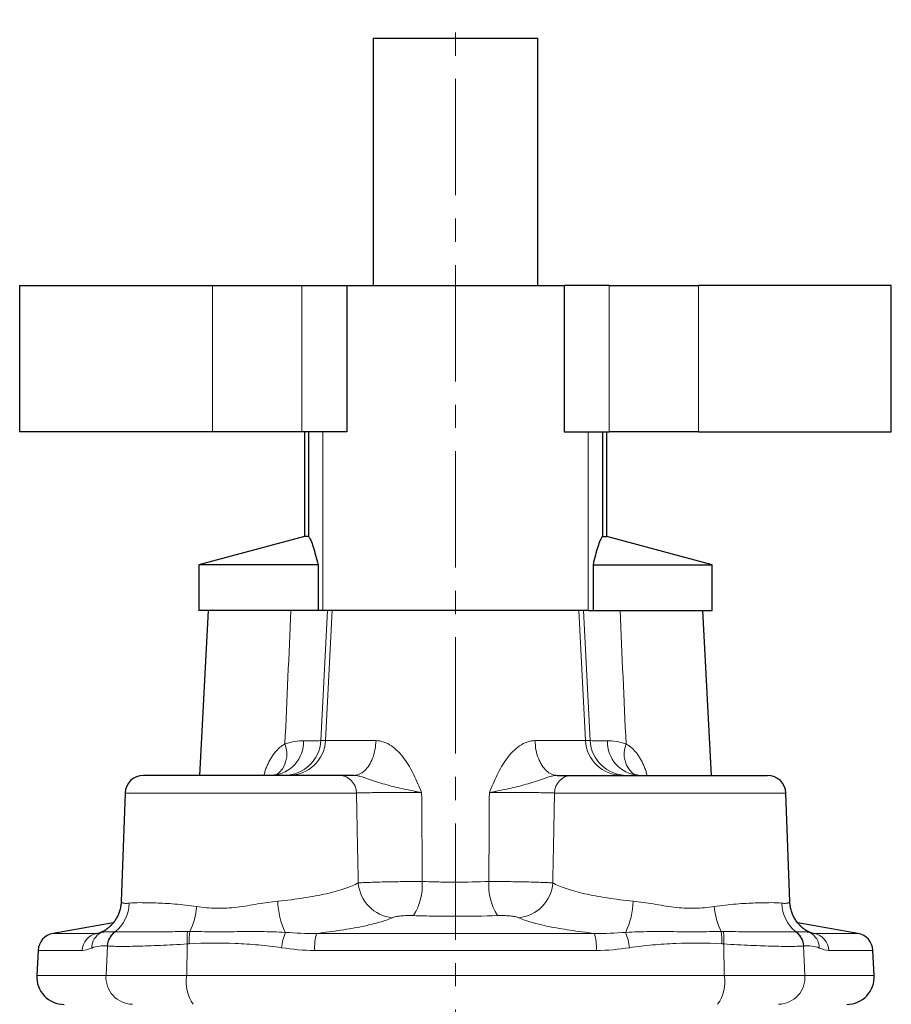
# Model space of a CAD drawing. Header units: millimetres. Extents: x -228 to 529, y -238 to 312.
# Tile 5 of 5: x 405 to 501, y 201 to 308. Entities that reach past the tile are written whole.
import ezdxf

# ---------------------------------------------------------------- set-up
doc = ezdxf.new("R2010")
doc.units = ezdxf.units.MM
doc.linetypes.add('CENTERX2', pattern=[20.32, 12.7, -2.54, 2.54, -2.54])
doc.layers.add('FORMAT', color=7, linetype='Continuous')

msp = doc.modelspace()

# ---------------------------------------------------------------- linework, layer by layer
at = {"color": 7, "linetype": 'Continuous', "lineweight": 25}
for p, q in [((444.06, 306.34), (444.06, 279.34)), ((444.06, 306.34), (462.06, 306.34)), ((462.06, 279.34), (462.06, 306.34)), ((405.49, 279.34), (405.49, 263.34)), ((405.49, 279.34), (426.53, 279.34)), ((426.53, 279.34), (436.28, 279.34)), ((436.28, 279.34), (441.19, 279.34)), ((441.19, 279.34), (441.19, 263.34)), ((441.19, 279.34), (464.92, 279.34)), ((464.92, 279.34), (464.92, 263.34)), ((469.83, 279.34), (464.92, 279.34)), ((469.83, 279.34), (479.58, 279.34)), ((500.62, 279.34), (479.58, 279.34)), ((500.62, 263.34), (500.62, 279.34)), ((426.53, 263.34), (405.49, 263.34)), ((436.28, 263.34), (426.53, 263.34)), ((441.19, 263.34), (436.28, 263.34)), ((436.56, 263.34), (436.56, 251.92)), ((437.01, 263.34), (437.01, 251.92)), ((464.92, 263.34), (469.83, 263.34)), ((469.1, 263.34), (469.1, 251.92)), ((469.56, 251.92), (469.56, 263.34)), ((479.58, 263.34), (469.83, 263.34)), ((479.58, 263.34), (500.62, 263.34)), ((436.56, 251.92), (425.06, 248.84)), ((437.01, 251.92), (436.56, 251.92)), ((469.1, 251.92), (469.56, 251.92)), ((481.06, 248.84), (469.56, 251.92)), ((425.06, 248.84), (425.06, 243.84)), ((438.05, 248.84), (425.06, 248.84)), ((438.05, 248.84), (438.05, 243.84)), ((468.07, 248.84), (468.07, 243.84)), ((468.07, 248.84), (481.06, 248.84)), ((481.06, 243.84), (481.06, 248.84)), ((437.66, 243.84), (425.06, 243.84)), ((426.06, 243.84), (425.11, 225.84)), ((438.58, 243.84), (438.08, 243.84)), ((467.54, 243.84), (438.58, 243.84)), ((467.54, 243.84), (468.04, 243.84)), ((468.45, 243.84), (481.06, 243.84)), ((481, 225.84), (480.06, 243.84)), ((440.38, 225.84), (418.99, 225.84)), ((465.73, 225.84), (487.12, 225.84)), ((416.99, 223.91), (416.58, 212.07)), ((489.54, 212.07), (489.12, 223.91)), ((415.71, 209.75), (409.15, 208.59)), ((415.66, 209.67), (415.64, 209.66)), ((496.96, 208.59), (490.4, 209.75)), ((490.45, 209.68), (490.47, 209.66)), ((407.5, 206.72), (407.35, 204)), ((498.76, 204), (498.61, 206.72))]:
    msp.add_line(p, q, dxfattribs=at)
at = {"color": 8, "linetype": 'Continuous', "lineweight": 18}
for p, q in [((426.53, 263.34), (426.53, 279.34)), ((436.28, 279.34), (436.28, 263.34)), ((469.83, 263.34), (469.83, 279.34)), ((479.58, 279.34), (479.58, 263.34)), ((438.58, 263.34), (438.58, 243.84)), ((467.54, 263.34), (467.54, 243.84)), ((438.87, 229.63), (439.61, 243.84)), ((467.25, 229.63), (466.5, 243.84)), ((438.87, 229.63), (438.36, 229.63)), ((444.38, 229.63), (438.87, 229.63)), ((461.73, 229.63), (467.25, 229.63)), ((467.25, 229.63), (467.75, 229.63)), ((416.99, 223.91), (442.25, 223.91)), ((489.12, 223.91), (463.87, 223.91)), ((413.92, 208.59), (409.15, 208.59)), ((437.89, 208.59), (468.22, 208.59)), ((492.19, 208.59), (496.96, 208.59)), ((407.5, 206.72), (412.31, 206.72)), ((414.92, 204), (415.08, 207.21)), ((423.73, 204), (423.78, 207.43)), ((468.43, 206.72), (437.69, 206.72)), ((482.38, 204), (482.33, 207.43)), ((491.19, 204), (491.03, 207.21)), ((498.61, 206.72), (493.8, 206.72)), ((414.92, 204), (407.35, 204)), ((423.73, 204), (414.92, 204)), ((423.73, 204), (482.38, 204)), ((482.38, 204), (491.19, 204)), ((491.19, 204), (498.76, 204))]:
    msp.add_line(p, q, dxfattribs=at)
at = {"color": 8, "linetype": 'Continuous', "lineweight": 18, "flags": 128}
for points in [[(438.36, 229.63), (438.5, 232.47), (439.07, 243.84)], [(467.75, 229.63), (467.61, 232.47), (467.04, 243.84)], [(441.95, 225.84), (442.1, 225.85), (442.25, 225.87), (442.41, 225.91), (442.56, 225.97), (442.7, 226.04), (442.85, 226.13), (442.99, 226.23), (443.13, 226.34), (443.26, 226.47), (443.39, 226.62), (443.51, 226.77), (443.62, 226.94), (443.73, 227.12), (443.83, 227.31), (443.93, 227.51), (444.01, 227.72), (444.09, 227.94), (444.16, 228.17), (444.22, 228.4), (444.27, 228.64), (444.31, 228.88), (444.34, 229.13), (444.37, 229.38), (444.38, 229.63)], [(464.17, 225.84), (464.01, 225.85), (463.86, 225.87), (463.71, 225.91), (463.56, 225.97), (463.41, 226.04), (463.26, 226.13), (463.12, 226.23), (462.99, 226.34), (462.85, 226.47), (462.73, 226.62), (462.6, 226.77), (462.49, 226.94), (462.38, 227.12), (462.28, 227.31), (462.19, 227.51), (462.1, 227.72), (462.02, 227.94), (461.95, 228.17), (461.89, 228.4), (461.84, 228.64), (461.8, 228.88), (461.77, 229.13), (461.75, 229.38), (461.73, 229.63)]]:
    msp.add_lwpolyline(points, dxfattribs=at)
at = {"color": 8, "linetype": 'Continuous', "lineweight": 18}
for centre, radius, start, end in [((432.79, 229.51), 3.68, 275.0965, 1.7496), ((431.78, 228.18), 2.88, 306.6601, 22.2387), ((434.37, 229.83), 3.99, 270.1018, 357.1164), ((434.88, 229.83), 3.99, 270.1018, 357.1164), ((471.23, 229.83), 3.99, 182.8836, 269.8982), ((471.74, 229.83), 3.99, 182.8836, 269.8982), ((473.32, 229.51), 3.68, 178.2504, 264.9035), ((474.34, 228.18), 2.88, 157.7642, 233.3194), ((440.32, 223.91), 1.93, 359.945, 88.0727), ((465.8, 223.91), 1.93, 91.9273, 180.055), ((446.57, 214.42), 4.14, 184.4163, 264.5994), ((443.17, 213.85), 6.26, 328.0459, 3.7929), ((462.94, 213.85), 6.26, 176.2071, 211.9541), ((459.55, 214.42), 4.14, 275.4006, 355.5837), ((413.41, 211.93), 4.03, 307.7419, 359.3151), ((442.46, 212.43), 8.81, 182.0761, 205.0682), ((463.65, 212.43), 8.81, 334.9318, 357.9239), ((492.7, 211.93), 4.03, 180.6849, 232.2581), ((416.61, 212.3), 8.24, 334.7311, 354.5335), ((489.5, 212.3), 8.24, 185.4665, 205.2689), ((412.61, 212.24), 3.98, 296.5877, 319.6506), ((493.51, 212.24), 3.98, 220.3176, 243.4123), ((414.29, 206.64), 1.98, 100.8464, 177.684), ((415.28, 206.97), 1.93, 117.5902, 179.1897), ((417.09, 207.11), 2.04, 126.3732, 177.0244), ((417.12, 207.1), 2.04, 126.1988, 176.9077), ((429.88, 207.89), 6.12, 171.6549, 184.2972), ((430.22, 207.8), 6.24, 170.9533, 183.2251), ((440.78, 206.19), 6.77, 158.2985, 172.9323), ((443.54, 207.03), 5.86, 164.5348, 182.9546), ((462.57, 207.03), 5.86, 357.0454, 15.4652), ((465.33, 206.19), 6.77, 7.0677, 21.7015), ((475.89, 207.8), 6.24, 356.7749, 9.0467), ((476.23, 207.89), 6.12, 355.7028, 8.3451), ((488.99, 207.1), 2.04, 3.0923, 53.8012), ((489.03, 207.11), 2.04, 2.9756, 53.6268), ((490.83, 206.97), 1.93, 0.8103, 62.4098), ((491.82, 206.64), 1.98, 2.316, 79.1536), ((417.86, 203.79), 2.95, 175.8938, 268.6683), ((427.65, 203.22), 3.99, 168.7299, 216.525), ((478.46, 203.22), 3.99, 323.475, 11.2701), ((488.25, 203.79), 2.95, 271.3317, 4.1062)]:
    msp.add_arc(centre, radius, start, end, dxfattribs=at)
at = {"color": 7, "linetype": 'Continuous', "lineweight": 25}
for centre, radius, start, end in [((418.99, 223.84), 2, 90, 178), ((487.12, 223.84), 2, 2, 90), ((409.49, 206.62), 2, 100, 177), ((496.62, 206.62), 2, 3, 80), ((410.35, 203.84), 3, 177, 270), ((495.76, 203.84), 3, 270, 3)]:
    msp.add_arc(centre, radius, start, end, dxfattribs=at)
for points, knots in [([(437.01, 251.92), (437.05, 251.88), (437.09, 251.83), (437.18, 251.68), (437.23, 251.6), (437.36, 251.3), (437.44, 251.05), (437.62, 250.5), (437.7, 250.2), (437.87, 249.54), (437.96, 249.2), (438.05, 248.84)], [0, 0, 0, 0, 0.125, 0.125, 0.25, 0.25, 0.5, 0.5, 0.75, 0.75, 1, 1, 1, 1]), ([(469.1, 251.92), (469.06, 251.88), (469.02, 251.83), (468.93, 251.68), (468.89, 251.6), (468.76, 251.3), (468.67, 251.05), (468.5, 250.5), (468.41, 250.2), (468.24, 249.54), (468.15, 249.2), (468.07, 248.84)], [0, 0, 0, 0, 0.125, 0.125, 0.25, 0.25, 0.5, 0.5, 0.75, 0.75, 1, 1, 1, 1]), ([(433.54, 225.9), (433.54, 225.9), (433.53, 225.89), (433.52, 225.89), (433.48, 225.88), (433.44, 225.87), (433.38, 225.86), (433.3, 225.85), (433.22, 225.84), (433.15, 225.84), (433.12, 225.84)], [0, 0, 0, 0, 0.097927, 0.199509, 0.311995, 0.426793, 0.585754, 0.728728, 0.872003, 1, 1, 1, 1]), ([(441.95, 225.84), (441.78, 225.84), (441.62, 225.84), (441.32, 225.84), (441.18, 225.84), (440.78, 225.84), (440.56, 225.84), (440.38, 225.84)], [0, 0, 0, 0, 0.25, 0.25, 0.5, 0.5, 1, 1, 1, 1]), ([(464.17, 225.84), (464.34, 225.84), (464.5, 225.84), (464.8, 225.84), (464.94, 225.84), (465.33, 225.84), (465.55, 225.84), (465.73, 225.84)], [0, 0, 0, 0, 0.25, 0.25, 0.5, 0.5, 1, 1, 1, 1]), ([(472.99, 225.84), (472.97, 225.84), (472.92, 225.84), (472.84, 225.85), (472.76, 225.86), (472.69, 225.87), (472.64, 225.88), (472.6, 225.89), (472.58, 225.89), (472.57, 225.9), (472.58, 225.9), (472.58, 225.9)], [0, 0, 0, 0, 0.074009, 0.21888, 0.363133, 0.507124, 0.650974, 0.762607, 0.864621, 0.967896, 1, 1, 1, 1]), ([(416.57, 212.07), (416.57, 211.99), (416.56, 211.83), (416.53, 211.59), (416.49, 211.36), (416.43, 211.13), (416.36, 210.91), (416.28, 210.69), (416.18, 210.48), (416.08, 210.28), (415.96, 210.09), (415.84, 209.9), (415.73, 209.76), (415.66, 209.68), (415.64, 209.66)], [0, 0, 0, 0, 0.0897897, 0.1795296, 0.268777, 0.3575426, 0.4458358, 0.533664, 0.621032, 0.7079408, 0.7943868, 0.8803608, 0.965846, 1, 1, 1, 1]), ([(490.47, 209.66), (490.42, 209.72), (490.32, 209.84), (490.18, 210.04), (490.05, 210.24), (489.94, 210.46), (489.84, 210.68), (489.75, 210.91), (489.68, 211.14), (489.62, 211.37), (489.58, 211.6), (489.55, 211.84), (489.54, 211.99), (489.54, 212.07)], [0, 0, 0, 0, 0.088438, 0.18202, 0.275221, 0.367965, 0.460214, 0.551949, 0.643164, 0.73386, 0.824046, 0.91373, 1, 1, 1, 1]), ([(415.66, 209.68), (415.65, 209.67), (415.61, 209.61), (415.52, 209.52), (415.4, 209.4), (415.29, 209.29), (415.18, 209.19), (415.07, 209.11), (414.97, 209.04), (414.88, 208.97), (414.79, 208.91), (414.71, 208.86), (414.64, 208.82), (414.57, 208.79), (414.51, 208.76), (414.46, 208.73), (414.42, 208.71), (414.38, 208.7), (414.35, 208.68), (414.34, 208.68), (414.33, 208.67), (414.33, 208.68), (414.33, 208.68)], [0, 0, 0, 0, 0.008492, 0.065554, 0.121542, 0.175047, 0.226716, 0.276755, 0.32551, 0.373416, 0.420964, 0.468684, 0.516955, 0.566319, 0.617324, 0.670518, 0.726438, 0.785605, 0.848515, 0.915629, 0.987351, 1, 1, 1, 1]), ([(491.78, 208.68), (491.78, 208.68), (491.78, 208.68), (491.76, 208.68), (491.74, 208.69), (491.71, 208.71), (491.66, 208.72), (491.61, 208.75), (491.56, 208.78), (491.49, 208.81), (491.42, 208.85), (491.34, 208.9), (491.26, 208.96), (491.17, 209.02), (491.07, 209.09), (490.96, 209.17), (490.85, 209.26), (490.74, 209.37), (490.62, 209.49), (490.53, 209.59), (490.47, 209.66), (490.46, 209.68)], [0, 0, 0, 0, 0.061032, 0.130353, 0.195302, 0.256279, 0.313747, 0.368208, 0.420195, 0.470255, 0.518946, 0.566826, 0.614451, 0.662182, 0.710529, 0.759979, 0.810954, 0.86378, 0.918645, 0.97578, 1, 1, 1, 1])]:
    msp.add_open_spline(points, degree=3, knots=knots, dxfattribs=at)
at = {"color": 8, "linetype": 'Continuous', "lineweight": 18}
for points in [[(435.1, 243.84), (434.88, 238.99), (434.66, 234.13), (434.44, 229.27)], [(471.01, 243.84), (471.23, 238.99), (471.45, 234.13), (471.67, 229.27)], [(414.39, 208.67), (414.18, 208.61), (414.03, 208.55), (413.92, 208.59)], [(415.92, 208.75), (415.9, 208.75), (415.89, 208.75), (415.88, 208.75)], [(424.07, 208.78), (423.99, 208.78), (423.9, 208.78), (423.82, 208.78)], [(437.89, 208.59), (436.75, 208.55), (435.62, 208.61), (434.48, 208.7)], [(468.22, 208.59), (469.36, 208.55), (470.49, 208.61), (471.63, 208.7)], [(482.05, 208.78), (482.13, 208.78), (482.21, 208.78), (482.29, 208.78)], [(490.2, 208.75), (490.21, 208.75), (490.22, 208.75), (490.23, 208.75)], [(491.72, 208.67), (491.93, 208.61), (492.09, 208.55), (492.19, 208.59)], [(412.31, 206.72), (412.64, 206.72), (412.99, 206.85), (413.35, 206.99)], [(415.05, 207.22), (415.06, 207.21), (415.07, 207.21), (415.08, 207.21)], [(423.78, 207.43), (423.85, 207.44), (423.92, 207.44), (424, 207.45)], [(434.06, 207.02), (435.26, 206.84), (436.46, 206.72), (437.69, 206.72)], [(472.06, 207.02), (470.86, 206.84), (469.65, 206.72), (468.43, 206.72)], [(482.33, 207.43), (482.26, 207.44), (482.19, 207.44), (482.11, 207.45)], [(491.06, 207.22), (491.05, 207.21), (491.04, 207.21), (491.03, 207.21)], [(493.8, 206.72), (493.47, 206.72), (493.12, 206.85), (492.76, 206.99)]]:
    msp.add_open_spline(points, degree=3, dxfattribs=at)
at = {"color": 7, "linetype": 'Continuous', "lineweight": 25}
for points in [[(438.08, 243.84), (437.95, 243.84), (437.81, 243.84), (437.66, 243.84)], [(468.04, 243.84), (468.16, 243.84), (468.3, 243.84), (468.45, 243.84)]]:
    msp.add_open_spline(points, degree=3, dxfattribs=at)
at = {"color": 8, "linetype": 'Continuous', "lineweight": 18}
for points, knots in [([(434.44, 229.27), (434.32, 229.2), (434.1, 229.07), (433.79, 228.82), (433.51, 228.53), (433.25, 228.22), (433.01, 227.88), (432.79, 227.51), (432.59, 227.12), (432.41, 226.69), (432.26, 226.27), (432.18, 225.98), (432.14, 225.84)], [0, 0, 0, 0, 0.103713, 0.207438, 0.305732, 0.404392, 0.503095, 0.601449, 0.703438, 0.805746, 0.908082, 1, 1, 1, 1]), ([(436.47, 229.62), (436.18, 229.62), (435.87, 229.59), (435.19, 229.48), (434.82, 229.39), (434.44, 229.27)], [0, 0, 0, 0, 0.5, 0.5, 1, 1, 1, 1]), ([(438.36, 229.63), (438.31, 229.63), (438.24, 229.63), (438.04, 229.62), (437.9, 229.62), (437.43, 229.62), (437.01, 229.62), (436.47, 229.62)], [0, 0, 0, 0, 0.25, 0.25, 0.5, 0.5, 1, 1, 1, 1]), ([(444.38, 229.63), (444.66, 229.63), (444.95, 229.58), (445.52, 229.38), (445.8, 229.24), (446.33, 228.88), (446.57, 228.67), (447.04, 228.19), (447.26, 227.93), (447.87, 227.11), (448.21, 226.51), (448.67, 225.57), (448.82, 225.25), (449.09, 224.6), (449.23, 224.27), (449.36, 223.95)], [0, 0, 0, 0, 0.125, 0.125, 0.25, 0.25, 0.375, 0.375, 0.5, 0.5, 0.75, 0.75, 0.875, 0.875, 1, 1, 1, 1]), ([(461.73, 229.63), (461.45, 229.63), (461.16, 229.58), (460.59, 229.38), (460.31, 229.24), (459.79, 228.88), (459.54, 228.67), (459.07, 228.19), (458.85, 227.93), (458.24, 227.11), (457.9, 226.51), (457.44, 225.57), (457.3, 225.25), (457.02, 224.6), (456.88, 224.27), (456.75, 223.95)], [0, 0, 0, 0, 0.125, 0.125, 0.25, 0.25, 0.375, 0.375, 0.5, 0.5, 0.75, 0.75, 0.875, 0.875, 1, 1, 1, 1]), ([(467.75, 229.63), (467.8, 229.63), (467.87, 229.63), (468.08, 229.62), (468.21, 229.62), (468.68, 229.62), (469.1, 229.62), (469.64, 229.62)], [0, 0, 0, 0, 0.25, 0.25, 0.5, 0.5, 1, 1, 1, 1]), ([(469.64, 229.62), (469.93, 229.62), (470.24, 229.59), (470.92, 229.48), (471.29, 229.39), (471.67, 229.27)], [0, 0, 0, 0, 0.5, 0.5, 1, 1, 1, 1]), ([(471.67, 229.27), (471.79, 229.2), (472.01, 229.07), (472.32, 228.82), (472.61, 228.53), (472.87, 228.22), (473.1, 227.88), (473.32, 227.51), (473.52, 227.12), (473.7, 226.69), (473.85, 226.27), (473.93, 225.98), (473.97, 225.84)], [0, 0, 0, 0, 0.103713, 0.207438, 0.305732, 0.404392, 0.503095, 0.601449, 0.703438, 0.805746, 0.908082, 1, 1, 1, 1]), ([(441.95, 225.84), (442.09, 225.84), (442.24, 225.82), (442.55, 225.76), (442.71, 225.72), (443.18, 225.57), (443.48, 225.46), (444.08, 225.25), (444.37, 225.15), (444.97, 224.97), (445.28, 224.88), (445.89, 224.71), (446.2, 224.64), (446.83, 224.49), (447.15, 224.42), (447.78, 224.28), (448.1, 224.21), (448.58, 224.11), (448.74, 224.08), (449.05, 224.01), (449.21, 223.98), (449.36, 223.95)], [0, 0, 0, 0, 0.0625, 0.0625, 0.125, 0.125, 0.25, 0.25, 0.375, 0.375, 0.5, 0.5, 0.625, 0.625, 0.75, 0.75, 0.875, 0.875, 0.9375, 0.9375, 1, 1, 1, 1]), ([(464.17, 225.84), (464.02, 225.84), (463.87, 225.82), (463.56, 225.76), (463.4, 225.72), (462.93, 225.57), (462.63, 225.46), (462.03, 225.25), (461.74, 225.15), (461.14, 224.97), (460.84, 224.88), (460.22, 224.71), (459.91, 224.64), (459.28, 224.49), (458.97, 224.42), (458.33, 224.28), (458.01, 224.21), (457.53, 224.11), (457.38, 224.08), (457.06, 224.01), (456.9, 223.98), (456.75, 223.95)], [0, 0, 0, 0, 0.0625, 0.0625, 0.125, 0.125, 0.25, 0.25, 0.375, 0.375, 0.5, 0.5, 0.625, 0.625, 0.75, 0.75, 0.875, 0.875, 0.9375, 0.9375, 1, 1, 1, 1]), ([(442.25, 223.91), (442.38, 223.92), (442.54, 223.92), (442.92, 223.93), (443.14, 223.94), (443.63, 223.95), (443.89, 223.95), (444.33, 223.95), (444.47, 223.96), (444.78, 223.96), (444.94, 223.96), (445.43, 223.96), (445.77, 223.96), (446.46, 223.96), (446.83, 223.96), (447.55, 223.96), (447.91, 223.96), (448.64, 223.95), (449, 223.95), (449.36, 223.95)], [0, 0, 0, 0, 0.125, 0.125, 0.25, 0.25, 0.375, 0.375, 0.4375, 0.4375, 0.5, 0.5, 0.625, 0.625, 0.75, 0.75, 0.875, 0.875, 1, 1, 1, 1]), ([(442.25, 223.91), (442.28, 222.17), (442.32, 220.42), (442.35, 218.68), (442.38, 217.15), (442.41, 215.63), (442.44, 214.1)], [0.00193246, 0.00193246, 0.00193246, 0.00193246, 0.007170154, 0.007170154, 0.007170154, 0.011754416, 0.011754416, 0.011754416, 0.011754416]), ([(449.42, 214.26), (449.41, 215.7), (449.41, 217.14), (449.4, 218.58), (449.38, 220.37), (449.37, 222.16), (449.36, 223.95)], [0.003199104, 0.003199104, 0.003199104, 0.003199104, 0.007519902, 0.007519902, 0.007519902, 0.012899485, 0.012899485, 0.012899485, 0.012899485]), ([(456.69, 214.26), (456.7, 215.7), (456.71, 217.14), (456.72, 218.58), (456.73, 220.37), (456.74, 222.16), (456.75, 223.95)], [0.003199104, 0.003199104, 0.003199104, 0.003199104, 0.007519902, 0.007519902, 0.007519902, 0.012899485, 0.012899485, 0.012899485, 0.012899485]), ([(463.87, 223.91), (463.73, 223.92), (463.57, 223.92), (463.19, 223.93), (462.97, 223.94), (462.48, 223.95), (462.22, 223.95), (461.79, 223.95), (461.64, 223.96), (461.33, 223.96), (461.17, 223.96), (460.68, 223.96), (460.35, 223.96), (459.65, 223.96), (459.29, 223.96), (458.56, 223.96), (458.2, 223.96), (457.47, 223.95), (457.11, 223.95), (456.75, 223.95)], [0, 0, 0, 0, 0.125, 0.125, 0.25, 0.25, 0.375, 0.375, 0.4375, 0.4375, 0.5, 0.5, 0.625, 0.625, 0.75, 0.75, 0.875, 0.875, 1, 1, 1, 1]), ([(463.87, 223.91), (463.83, 222.17), (463.8, 220.42), (463.76, 218.68), (463.73, 217.15), (463.7, 215.63), (463.67, 214.1)], [0.00193246, 0.00193246, 0.00193246, 0.00193246, 0.007170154, 0.007170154, 0.007170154, 0.011754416, 0.011754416, 0.011754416, 0.011754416]), ([(442.44, 214.1), (442.06, 213.88), (441.58, 213.67), (440.7, 213.37), (440.38, 213.28), (439.71, 213.09), (439.36, 213), (438.6, 212.83), (438.21, 212.75), (437.37, 212.6), (436.94, 212.52), (435.6, 212.32), (434.66, 212.2), (433.66, 212.11)], [0, 0, 0, 0, 0.25, 0.25, 0.375, 0.375, 0.5, 0.5, 0.625, 0.625, 0.75, 0.75, 1, 1, 1, 1]), ([(449.42, 214.26), (449.08, 214.26), (448.73, 214.26), (448.02, 214.25), (447.66, 214.25), (446.95, 214.23), (446.61, 214.23), (445.93, 214.22), (445.6, 214.21), (444.96, 214.2), (444.66, 214.19), (444.1, 214.17), (443.83, 214.16), (443.35, 214.15), (443.13, 214.14), (442.75, 214.12), (442.58, 214.11), (442.44, 214.1)], [0, 0, 0, 0, 0.125, 0.125, 0.25, 0.25, 0.375, 0.375, 0.5, 0.5, 0.625, 0.625, 0.75, 0.75, 0.875, 0.875, 1, 1, 1, 1]), ([(449.42, 214.26), (450.02, 214.23), (450.62, 214.21), (451.83, 214.19), (452.45, 214.18), (454.29, 214.18), (455.5, 214.21), (456.69, 214.26)], [0, 0, 0, 0, 0.25, 0.25, 0.5, 0.5, 1, 1, 1, 1]), ([(456.69, 214.26), (457.04, 214.26), (457.39, 214.26), (458.09, 214.25), (458.45, 214.25), (459.16, 214.23), (459.5, 214.23), (460.18, 214.22), (460.52, 214.21), (461.15, 214.2), (461.45, 214.19), (462.02, 214.17), (462.28, 214.16), (462.77, 214.15), (462.98, 214.14), (463.37, 214.12), (463.53, 214.11), (463.67, 214.1)], [0, 0, 0, 0, 0.125, 0.125, 0.25, 0.25, 0.375, 0.375, 0.5, 0.5, 0.625, 0.625, 0.75, 0.75, 0.875, 0.875, 1, 1, 1, 1]), ([(463.67, 214.1), (464.05, 213.88), (464.53, 213.67), (465.41, 213.37), (465.73, 213.28), (466.4, 213.09), (466.76, 213), (467.51, 212.83), (467.91, 212.75), (468.74, 212.6), (469.18, 212.52), (470.51, 212.32), (471.45, 212.2), (472.45, 212.11)], [0, 0, 0, 0, 0.25, 0.25, 0.375, 0.375, 0.5, 0.5, 0.625, 0.625, 0.75, 0.75, 1, 1, 1, 1]), ([(417.44, 211.89), (417.39, 211.88), (417.28, 211.87), (417.11, 211.86), (416.94, 211.87), (416.79, 211.9), (416.67, 211.94), (416.6, 211.99), (416.57, 212.04), (416.58, 212.06), (416.58, 212.07)], [0, 0, 0, 0, 0.095493, 0.19113, 0.342546, 0.494109, 0.645543, 0.801711, 0.95801, 1, 1, 1, 1]), ([(424.82, 211.51), (424.4, 211.58), (423.99, 211.63), (423.19, 211.72), (422.8, 211.76), (421.68, 211.85), (420.99, 211.89), (420.03, 211.92), (419.73, 211.93), (419.17, 211.94), (418.9, 211.94), (418.18, 211.94), (417.77, 211.92), (417.44, 211.89)], [0, 0, 0, 0, 0.125, 0.125, 0.25, 0.25, 0.5, 0.5, 0.625, 0.625, 0.75, 0.75, 1, 1, 1, 1]), ([(433.66, 212.11), (432.93, 212.04), (432.2, 211.92), (430.72, 211.67), (429.96, 211.54), (428.84, 211.41), (428.46, 211.37), (427.71, 211.33), (427.34, 211.32), (426.23, 211.34), (425.51, 211.41), (424.82, 211.51)], [0, 0, 0, 0, 0.25, 0.25, 0.5, 0.5, 0.625, 0.625, 0.75, 0.75, 1, 1, 1, 1]), ([(472.45, 212.11), (473.18, 212.04), (473.91, 211.92), (475.4, 211.67), (476.15, 211.54), (477.27, 211.41), (477.65, 211.37), (478.4, 211.33), (478.77, 211.32), (479.88, 211.34), (480.6, 211.41), (481.3, 211.51)], [0, 0, 0, 0, 0.25, 0.25, 0.5, 0.5, 0.625, 0.625, 0.75, 0.75, 1, 1, 1, 1]), ([(481.3, 211.51), (481.72, 211.58), (482.13, 211.63), (482.93, 211.72), (483.31, 211.76), (484.43, 211.85), (485.12, 211.89), (486.08, 211.92), (486.38, 211.93), (486.95, 211.94), (487.21, 211.94), (487.94, 211.94), (488.34, 211.92), (488.67, 211.89)], [0, 0, 0, 0, 0.125, 0.125, 0.25, 0.25, 0.5, 0.5, 0.625, 0.625, 0.75, 0.75, 1, 1, 1, 1]), ([(488.67, 211.89), (488.72, 211.88), (488.83, 211.87), (489, 211.86), (489.17, 211.87), (489.32, 211.9), (489.44, 211.94), (489.51, 211.99), (489.54, 212.04), (489.53, 212.06), (489.53, 212.07)], [0, 0, 0, 0, 0.095493, 0.19113, 0.342546, 0.494109, 0.645543, 0.801711, 0.95801, 1, 1, 1, 1]), ([(437.89, 208.59), (438.35, 208.64), (438.81, 208.69), (439.7, 208.81), (440.13, 208.87), (441.38, 209.06), (442.15, 209.19), (443.2, 209.41), (443.54, 209.48), (444.17, 209.64), (444.47, 209.72), (445.31, 209.96), (445.78, 210.13), (446.18, 210.3)], [0, 0, 0, 0, 0.125, 0.125, 0.25, 0.25, 0.5, 0.5, 0.625, 0.625, 0.75, 0.75, 1, 1, 1, 1]), ([(446.18, 210.3), (446.27, 210.34), (446.39, 210.38), (446.63, 210.43), (446.72, 210.44), (446.9, 210.47), (447, 210.48), (447.21, 210.5), (447.32, 210.51), (447.55, 210.53), (447.66, 210.53), (448.02, 210.54), (448.26, 210.54), (448.49, 210.53)], [0, 0, 0, 0, 0.25, 0.25, 0.375, 0.375, 0.5, 0.5, 0.625, 0.625, 0.75, 0.75, 1, 1, 1, 1]), ([(457.62, 210.53), (456.13, 210.48), (454.61, 210.45), (452.29, 210.45), (451.52, 210.46), (449.99, 210.48), (449.24, 210.5), (448.49, 210.53)], [0, 0, 0, 0, 0.5, 0.5, 0.75, 0.75, 1, 1, 1, 1]), ([(459.93, 210.3), (459.85, 210.34), (459.72, 210.38), (459.48, 210.43), (459.4, 210.44), (459.21, 210.47), (459.11, 210.48), (458.9, 210.5), (458.79, 210.51), (458.56, 210.53), (458.45, 210.53), (458.09, 210.54), (457.86, 210.54), (457.62, 210.53)], [0, 0, 0, 0, 0.25, 0.25, 0.375, 0.375, 0.5, 0.5, 0.625, 0.625, 0.75, 0.75, 1, 1, 1, 1]), ([(468.22, 208.59), (467.76, 208.64), (467.3, 208.69), (466.42, 208.81), (465.98, 208.87), (464.73, 209.06), (463.96, 209.19), (462.91, 209.41), (462.57, 209.48), (461.94, 209.64), (461.64, 209.72), (460.8, 209.96), (460.33, 210.13), (459.93, 210.3)], [0, 0, 0, 0, 0.125, 0.125, 0.25, 0.25, 0.5, 0.5, 0.625, 0.625, 0.75, 0.75, 1, 1, 1, 1]), ([(414.52, 208.76), (414.48, 208.75), (414.34, 208.71), (414.14, 208.66), (413.99, 208.61), (413.92, 208.59)], [0, 0, 0, 0, 0.1531119, 0.5761315, 1, 1, 1, 1]), ([(415.88, 208.75), (415.54, 208.75), (415.25, 208.75), (414.75, 208.74), (414.55, 208.72), (414.39, 208.67)], [0, 0, 0, 0, 0.5, 0.5, 1, 1, 1, 1]), ([(423.82, 208.78), (422.9, 208.78), (422.03, 208.77), (420.8, 208.76), (420.4, 208.76), (419.64, 208.75), (419.28, 208.74), (418.6, 208.74), (418.28, 208.74), (417.68, 208.74), (417.39, 208.74), (416.63, 208.74), (416.22, 208.74), (415.92, 208.75)], [0, 0, 0, 0, 0.25, 0.25, 0.375, 0.375, 0.5, 0.5, 0.625, 0.625, 0.75, 0.75, 1, 1, 1, 1]), ([(434.48, 208.7), (433.6, 208.75), (432.72, 208.77), (430.97, 208.79), (430.09, 208.78), (428.36, 208.77), (427.49, 208.77), (425.77, 208.77), (424.91, 208.78), (424.07, 208.78)], [0, 0, 0, 0, 0.25, 0.25, 0.5, 0.5, 0.75, 0.75, 1, 1, 1, 1]), ([(471.63, 208.7), (472.51, 208.75), (473.39, 208.77), (475.15, 208.79), (476.02, 208.78), (477.76, 208.77), (478.62, 208.77), (480.35, 208.77), (481.2, 208.78), (482.05, 208.78)], [0, 0, 0, 0, 0.25, 0.25, 0.5, 0.5, 0.75, 0.75, 1, 1, 1, 1]), ([(482.29, 208.78), (483.21, 208.78), (484.08, 208.77), (485.31, 208.76), (485.72, 208.76), (486.48, 208.75), (486.84, 208.74), (487.52, 208.74), (487.84, 208.74), (488.44, 208.74), (488.72, 208.74), (489.48, 208.74), (489.89, 208.74), (490.2, 208.75)], [0, 0, 0, 0, 0.25, 0.25, 0.375, 0.375, 0.5, 0.5, 0.625, 0.625, 0.75, 0.75, 1, 1, 1, 1]), ([(490.23, 208.75), (490.57, 208.75), (490.86, 208.75), (491.36, 208.74), (491.57, 208.72), (491.72, 208.67)], [0, 0, 0, 0, 0.5, 0.5, 1, 1, 1, 1]), ([(491.6, 208.76), (491.63, 208.75), (491.77, 208.71), (491.97, 208.66), (492.12, 208.61), (492.19, 208.59)], [0, 0, 0, 0, 0.152446, 0.575798, 1, 1, 1, 1]), ([(424, 207.45), (425.66, 207.54), (427.34, 207.56), (429.86, 207.45), (430.7, 207.4), (432.38, 207.24), (433.22, 207.15), (434.06, 207.02)], [0, 0, 0, 0, 0.5, 0.5, 0.75, 0.75, 1, 1, 1, 1]), ([(482.11, 207.45), (480.45, 207.54), (478.77, 207.56), (476.25, 207.45), (475.41, 207.4), (473.73, 207.24), (472.89, 207.15), (472.06, 207.02)], [0, 0, 0, 0, 0.5, 0.5, 0.75, 0.75, 1, 1, 1, 1]), ([(413.35, 206.99), (413.62, 207.1), (413.9, 207.16), (414.47, 207.23), (414.76, 207.24), (415.05, 207.22)], [0, 0, 0, 0, 0.5, 0.5, 1, 1, 1, 1]), ([(415.08, 207.21), (415.23, 207.2), (415.42, 207.19), (415.84, 207.17), (416.09, 207.17), (416.91, 207.16), (417.57, 207.17), (419.09, 207.21), (419.94, 207.24), (421.31, 207.3), (421.79, 207.32), (422.77, 207.37), (423.27, 207.4), (423.78, 207.43)], [0, 0, 0, 0, 0.125, 0.125, 0.25, 0.25, 0.5, 0.5, 0.75, 0.75, 0.875, 0.875, 1, 1, 1, 1]), ([(491.03, 207.21), (490.88, 207.2), (490.7, 207.19), (490.27, 207.17), (490.02, 207.17), (489.2, 207.16), (488.55, 207.17), (487.02, 207.21), (486.18, 207.24), (484.8, 207.3), (484.32, 207.32), (483.34, 207.37), (482.85, 207.4), (482.33, 207.43)], [0, 0, 0, 0, 0.125, 0.125, 0.25, 0.25, 0.5, 0.5, 0.75, 0.75, 0.875, 0.875, 1, 1, 1, 1]), ([(492.76, 206.99), (492.49, 207.1), (492.21, 207.16), (491.65, 207.23), (491.36, 207.24), (491.06, 207.22)], [0, 0, 0, 0, 0.5, 0.5, 1, 1, 1, 1])]:
    msp.add_open_spline(points, degree=3, knots=knots, dxfattribs=at)
at = {"layer": 'FORMAT', "linetype": 'CENTERX2', "lineweight": 18}
msp.add_line((453.06, 85.97), (453.06, 308.34), dxfattribs=at)

doc.saveas('drawing.dxf')
